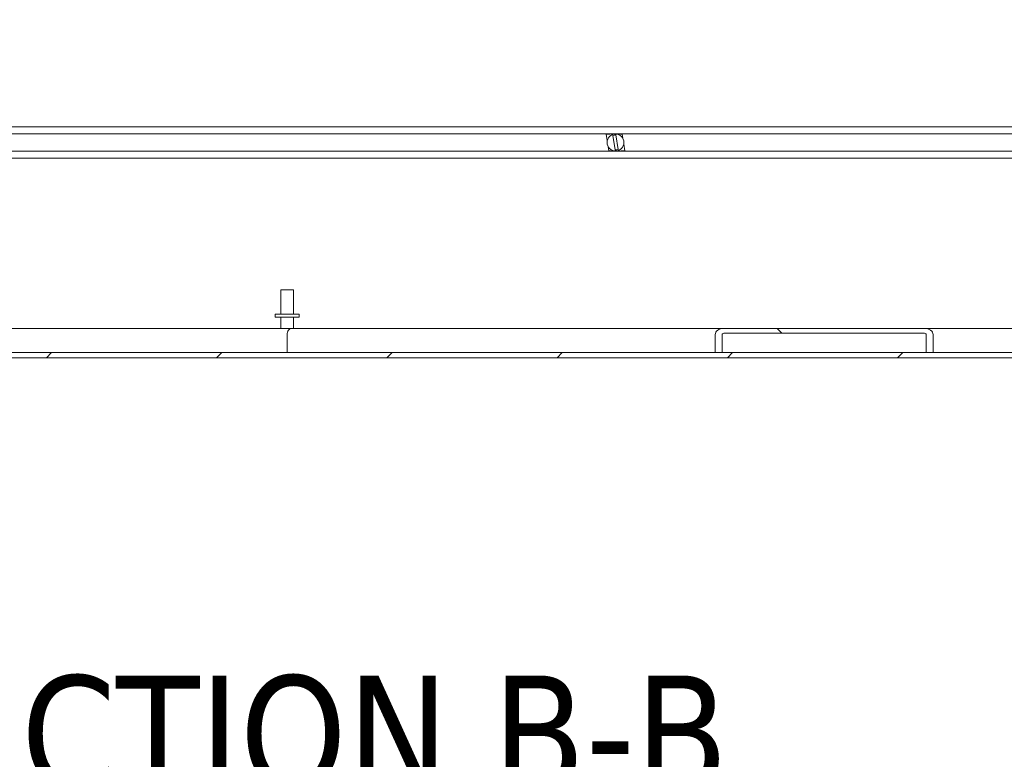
# Model space of a CAD drawing. Header units: inches. Extents: x 15 to 411, y 12 to 253.
# Tile 29 of 88: x 277 to 302, y 50 to 70. Entities that reach past the tile are written whole.
import ezdxf

# ---------------------------------------------------------------- set-up
doc = ezdxf.new("R2010")
doc.units = ezdxf.units.IN
doc.header["$LTSCALE"] = 25
doc.header["$MEASUREMENT"] = 0
for name, color, linetype, lineweight in [('Hatch (ANSI)', 7, 'Continuous', 5), ('Symbol (ANSI)', 7, 'Continuous', 5), ('Visible (ANSI)', 7, 'Continuous', 5)]:
    doc.layers.add(name, color=color, linetype=linetype, lineweight=lineweight)
doc.styles.add('Text Style168', font='tahoma.ttf')

msp = doc.modelspace()

# ---------------------------------------------------------------- hatches: boundary and pattern name
at = {"layer": 'Hatch (ANSI)'}
h = msp.add_hatch(dxfattribs=at)
h.set_pattern_fill('ANSI31', color=256, scale=25, style=0)
edge = h.paths.add_edge_path()
edge.add_ellipse((246.56885, 72.74612), major_axis=(0, 0.22775), ratio=1, start_angle=0, end_angle=90)
edge.add_line((246.3411, 72.74612), (246.3411, 61.13912))
edge.add_ellipse((246.63135, 61.13912), major_axis=(-0.29025, 0), ratio=1, start_angle=0, end_angle=90)
edge.add_line((246.63135, 60.84887), (319.80085, 60.84887))
edge.add_ellipse((319.80085, 61.13912), major_axis=(0, -0.29025), ratio=1, start_angle=0, end_angle=90)
edge.add_line((320.0911, 61.13912), (320.0911, 72.74612))
edge.add_ellipse((319.86335, 72.74612), major_axis=(0.22775, 0), ratio=1, start_angle=0, end_angle=90)
edge.add_line((319.86335, 72.97387), (317.31885, 72.97387))
edge.add_ellipse((317.31885, 73.06762), major_axis=(0, -0.09375), ratio=1, start_angle=270, end_angle=360, ccw=False)
edge.add_line((317.2251, 73.06762), (317.2251, 73.61212))
edge.add_ellipse((317.31885, 73.61212), major_axis=(-0.09375, 0), ratio=1, start_angle=270, end_angle=360, ccw=False)
edge.add_line((317.31885, 73.70587), (317.7161, 73.70587))
edge.add_line((317.7161, 73.70587), (317.7161, 73.83987))
edge.add_line((317.7161, 73.83987), (317.31885, 73.83987))
edge.add_ellipse((317.31885, 73.61212), major_axis=(0, 0.22775), ratio=1, start_angle=0, end_angle=90)
edge.add_line((317.0911, 73.61212), (317.0911, 73.06762))
edge.add_ellipse((317.31885, 73.06762), major_axis=(-0.22775, 0), ratio=1, start_angle=0, end_angle=90)
edge.add_line((317.31885, 72.83987), (319.86335, 72.83987))
edge.add_ellipse((319.86335, 72.74612), major_axis=(0, 0.09375), ratio=1, start_angle=270, end_angle=360, ccw=False)
edge.add_line((319.9571, 72.74612), (319.9571, 61.13912))
edge.add_ellipse((319.80085, 61.13912), major_axis=(0.15625, 0), ratio=1, start_angle=270, end_angle=360, ccw=False)
edge.add_line((319.80085, 60.98287), (300.41953, 60.98287))
edge.add_line((300.41953, 60.98287), (300.24275, 60.98287))
edge.add_line((300.24275, 60.98287), (294.93945, 60.98287))
edge.add_line((294.93945, 60.98287), (294.76267, 60.98287))
edge.add_line((294.76267, 60.98287), (272.54453, 60.98287))
edge.add_line((272.54453, 60.98287), (272.36775, 60.98287))
edge.add_line((272.36775, 60.98287), (267.06445, 60.98287))
edge.add_line((267.06445, 60.98287), (266.88767, 60.98287))
edge.add_line((266.88767, 60.98287), (246.63135, 60.98287))
edge.add_ellipse((246.63135, 61.13912), major_axis=(0, -0.15625), ratio=1, start_angle=270, end_angle=360, ccw=False)
edge.add_line((246.4751, 61.13912), (246.4751, 72.74612))
edge.add_ellipse((246.56885, 72.74612), major_axis=(-0.09375, 0), ratio=1, start_angle=270, end_angle=360, ccw=False)
edge.add_line((246.56885, 72.83987), (247.86335, 72.83987))
edge.add_ellipse((247.86335, 73.06762), major_axis=(0, -0.22775), ratio=1, start_angle=0, end_angle=90)
edge.add_line((248.0911, 73.06762), (248.0911, 73.61212))
edge.add_ellipse((247.86335, 73.61212), major_axis=(0.22775, 0), ratio=1, start_angle=0, end_angle=90)
edge.add_line((247.86335, 73.83987), (247.4661, 73.83987))
edge.add_line((247.4661, 73.83987), (247.4661, 73.70587))
edge.add_line((247.4661, 73.70587), (247.86335, 73.70587))
edge.add_ellipse((247.86335, 73.61212), major_axis=(0, 0.09375), ratio=1, start_angle=270, end_angle=360, ccw=False)
edge.add_line((247.9571, 73.61212), (247.9571, 73.06762))
edge.add_ellipse((247.86335, 73.06762), major_axis=(0.09375, 0), ratio=1, start_angle=270, end_angle=360, ccw=False)
edge.add_line((247.86335, 72.97387), (247.48835, 72.97387))
edge.add_line((247.48835, 72.97387), (246.86335, 72.97387))
edge.add_line((246.86335, 72.97387), (246.56885, 72.97387))
h = msp.add_hatch(dxfattribs=at)
h.set_pattern_fill('ANSI31', color=256, scale=25, angle=90, style=0)
edge = h.paths.add_edge_path()
edge.add_line((300.24275, 61.45162), (300.24275, 60.98287))
edge.add_line((300.24275, 60.98287), (300.41953, 60.98287))
edge.add_line((300.41953, 60.98287), (300.41953, 61.45162))
edge.add_ellipse((300.19856, 61.45162), major_axis=(0.22097, 0), ratio=0.70710678, start_angle=0, end_angle=90)
edge.add_line((300.19856, 61.60787), (294.98364, 61.60787))
edge.add_ellipse((294.98364, 61.45162), major_axis=(-0.22097, 0), ratio=0.70710678, start_angle=270, end_angle=360)
edge.add_line((294.76267, 61.45162), (294.76267, 60.98287))
edge.add_line((294.76267, 60.98287), (294.93945, 60.98287))
edge.add_line((294.93945, 60.98287), (294.93945, 61.45162))
edge.add_ellipse((294.98364, 61.45162), major_axis=(-0.04419, 0), ratio=0.70710678, start_angle=270, end_angle=360, ccw=False)
edge.add_line((294.98364, 61.48287), (300.19856, 61.48287))
edge.add_ellipse((300.19856, 61.45162), major_axis=(0.04419, 0), ratio=0.70710678, start_angle=0, end_angle=90, ccw=False)

# ---------------------------------------------------------------- linework, layer by layer
at = {"layer": 'Visible (ANSI)'}
for p, q in [((248.5911, 66.83987), (317.8411, 66.83987)), ((248.5911, 66.66), (317.8411, 66.66)), ((291.93588, 66.65237), (291.93471, 66.66)), ((292.02441, 66.65237), (291.93588, 66.65237)), ((291.96143, 66.48631), (291.93588, 66.65237)), ((292.02324, 66.66), (292.02441, 66.65237)), ((292.05603, 66.65237), (292.05485, 66.66)), ((292.12559, 66.65237), (292.05603, 66.65237)), ((292.10832, 66.62074), (292.16642, 66.2431)), ((292.12441, 66.66), (292.12559, 66.65237)), ((292.15674, 66.6554), (292.15603, 66.66)), ((292.24055, 66.2545), (292.18245, 66.63214)), ((292.22676, 66.65237), (292.21473, 66.65237)), ((292.22559, 66.66), (292.22676, 66.65237)), ((292.25838, 66.65237), (292.25721, 66.66)), ((292.34691, 66.65237), (292.25838, 66.65237)), ((292.34574, 66.66), (292.34691, 66.65237)), ((292.34691, 66.65237), (292.36295, 66.54808)), ((248.5911, 66.20725), (317.8411, 66.20725)), ((292.00196, 66.22287), (291.98591, 66.32716)), ((292.00196, 66.22287), (292.09049, 66.22287)), ((292.00436, 66.20725), (292.00196, 66.22287)), ((292.09049, 66.22287), (292.09289, 66.20725)), ((292.12211, 66.22287), (292.13414, 66.22287)), ((292.12451, 66.20725), (292.12211, 66.22287)), ((292.19213, 66.21984), (292.19407, 66.20725)), ((292.22328, 66.22287), (292.29284, 66.22287)), ((292.22568, 66.20725), (292.22328, 66.22287)), ((292.29284, 66.22287), (292.29524, 66.20725)), ((292.32446, 66.22287), (292.41299, 66.22287)), ((292.32686, 66.20725), (292.32446, 66.22287)), ((292.38744, 66.38893), (292.41299, 66.22287)), ((292.41299, 66.22287), (292.41539, 66.20725)), ((248.5911, 66.02737), (317.8411, 66.02737)), ((283.4886, 62.60787), (283.8186, 62.60787)), ((283.4886, 61.98287), (283.4886, 62.60787)), ((283.8186, 61.98287), (283.8186, 62.60787)), ((283.9661, 61.98287), (283.3411, 61.98287)), ((283.3411, 61.98287), (283.3411, 61.89787)), ((283.9661, 61.89787), (283.3411, 61.89787)), ((283.4886, 61.89787), (283.4886, 61.60787)), ((283.8186, 61.89787), (283.8186, 61.60787)), ((283.9661, 61.98287), (283.9661, 61.89787)), ((272.32356, 61.60787), (283.76409, 61.60787)), ((283.76409, 61.60787), (294.98364, 61.60787)), ((300.19856, 61.60787), (294.98364, 61.60787)), ((300.19856, 61.60787), (307.9383, 61.60787)), ((283.6536, 60.98287), (283.6536, 61.45162)), ((294.76267, 61.45162), (294.76267, 60.98287)), ((294.93945, 60.98287), (294.93945, 61.45162)), ((294.98364, 61.48287), (300.19856, 61.48287)), ((300.24275, 61.45162), (300.24275, 60.98287)), ((300.41953, 60.98287), (300.41953, 61.45162)), ((319.80085, 60.98287), (246.63135, 60.98287)), ((246.63135, 60.84887), (319.80085, 60.84887)), ((294.76267, 60.98287), (294.93945, 60.98287)), ((300.24275, 60.98287), (300.41953, 60.98287))]:
    msp.add_line(p, q, dxfattribs=at)
msp.add_circle((292.17443, 66.43762), 0.2185, dxfattribs=at)
for start, end in [(87.640654, 109.85167), (267.640654, 289.85167)]:
    msp.add_arc((292.17443, 66.43762), 0.19469, start, end, dxfattribs=at)
for centre, major_axis, start_param, end_param in [((283.76409, 61.45162), (0, 0.15625), 0, 1.57079633), ((294.98364, 61.45162), (-0.22097, 0), 4.71238898, 6.28318531), ((300.19856, 61.45162), (0.22097, 0), 0, 1.57079633), ((294.98364, 61.45162), (-0.04419, 0), 4.71238898, 6.28318531), ((300.19856, 61.45162), (0.04419, 0), 0, 1.57079633)]:
    msp.add_ellipse(centre, major_axis=major_axis, ratio=0.70710678, start_param=start_param, end_param=end_param, dxfattribs=at)

# ---------------------------------------------------------------- texts
at = {"layer": 'Symbol (ANSI)', "insert": (272.2587, 49.54157), "char_height": 3, "attachment_point": 7, "style": 'Text Style168'}
msp.add_mtext('SECTION B-B', dxfattribs=at)

doc.saveas('drawing.dxf')
